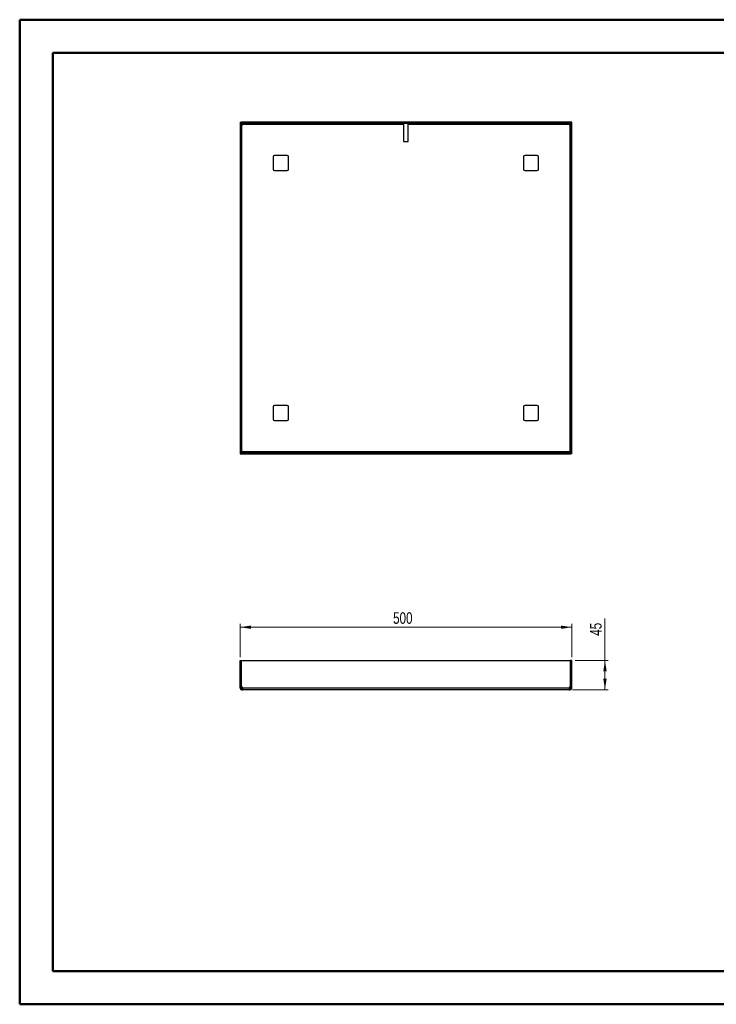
# Paper-space layout 'Sheet3' of a CAD drawing. Header units: millimetres. Extents: x 0 to 420, y 0 to 297.
# Tile 1 of 2: x 0 to 210, y 0 to 297. Entities that reach past the tile are written whole.
import ezdxf

# ---------------------------------------------------------------- set-up
doc = ezdxf.new("R2010")
doc.units = ezdxf.units.MM
doc.styles.add('SLDTEXTSTYLE1', font='TXT', dxfattribs={"width": 0.75})
doc.dimstyles.new('SLDDIMSTYLE1', dxfattribs={"dimtxt": 3.5, "dimasz": 3.302, "dimexe": 0, "dimexo": 0.0625, "dimgap": 0.875, "dimtad": 1, "dimdec": 0, "dimlfac": 5, "dimrnd": 1e-09, "dimzin": 12, "dimdsep": 46, "dimtxsty": 'SLDTEXTSTYLE1', "dimsah": 1, "dimcen": 0.09, "dimadec": 0, "dimazin": 3, "dimtfac": 1, "dimtdec": 0, "dimtofl": 0, "dimtmove": 0, "dimatfit": 3, "dimfxl": 0, "dimfrac": 2, "dimtolj": 1, "dimtzin": 12, "dimarcsym": 0})

# ---------------------------------------------------------------- blocks, each defined once
blk = doc.blocks.new('_D_4')
at = {"color": 7, "linetype": 'Continuous', "lineweight": 0}
for p, q in [((66.82, 104.96), (66.82, 114.96)), ((166.82, 113.96), (66.82, 113.96)), ((166.82, 104.96), (166.82, 114.96))]:
    blk.add_line(p, q, dxfattribs=at)
at = {"color": 7, "linetype": 'Continuous', "lineweight": 18}
for points in [[(66.82, 113.96), (70.13, 113.46), (70.13, 114.47)], [(166.82, 113.96), (163.52, 114.47), (163.52, 113.46)]]:
    blk.add_solid(points, dxfattribs=at)
at = {"color": 7, "linetype": 'Continuous', "lineweight": 18, "insert": (112.94, 118.48), "char_height": 3.5, "attachment_point": 1, "style": 'SLDTEXTSTYLE1'}
blk.add_mtext('500', dxfattribs=at)
blk = doc.blocks.new('_D_5')
at = {"color": 7, "linetype": 'Continuous', "lineweight": 0}
for p, q in [((176.82, 103.97), (176.82, 116.55)), ((167.82, 103.97), (177.82, 103.97)), ((176.82, 103.97), (176.82, 95.11)), ((167.03, 95.11), (177.82, 95.11))]:
    blk.add_line(p, q, dxfattribs=at)
at = {"color": 7, "linetype": 'Continuous', "lineweight": 18}
for points in [[(176.82, 103.97), (176.31, 100.66), (177.33, 100.66)], [(176.82, 95.11), (177.33, 98.42), (176.31, 98.42)]]:
    blk.add_solid(points, dxfattribs=at)
at = {"color": 7, "linetype": 'Continuous', "lineweight": 18, "insert": (172.31, 111.38), "char_height": 3.5, "attachment_point": 1, "rotation": 90, "style": 'SLDTEXTSTYLE1'}
blk.add_mtext('45', dxfattribs=at)

psp = doc.layouts.new('Sheet3')

# ---------------------------------------------------------------- linework, layer by layer
at = {"color": 7, "linetype": 'Continuous', "lineweight": 50}
for p, q in [((0.38, 0.21), (0.38, 297.21)), ((0.38, 297.21), (420.38, 297.21)), ((10.38, 10.21), (10.38, 287.21)), ((10.38, 287.21), (410.38, 287.21)), ((10.38, 10.21), (410.38, 10.21)), ((0.38, 0.21), (420.38, 0.21))]:
    psp.add_line(p, q, dxfattribs=at)
at = {"color": 7, "linetype": 'Continuous', "lineweight": 25}
for p, q in [((66.82, 266.26), (67.22, 266.26)), ((66.82, 266.26), (66.82, 166.3)), ((67.22, 266.26), (67.22, 166.3)), ((166.41, 266.28), (67.23, 266.28)), ((67.23, 265.88), (67.23, 266.28)), ((166.41, 265.88), (67.23, 265.88)), ((67.38, 167.07), (67.38, 265.49)), ((67.41, 265.49), (67.38, 265.49)), ((67.61, 265.72), (116.12, 265.72)), ((67.61, 265.72), (67.61, 265.69)), ((116.12, 265.72), (116.12, 265.88)), ((116.12, 265.72), (116.12, 260.48)), ((117.52, 265.88), (117.52, 265.72)), ((117.52, 265.72), (166.03, 265.72)), ((117.52, 260.48), (117.52, 265.72)), ((166.03, 265.69), (166.03, 265.72)), ((166.26, 265.49), (166.23, 265.49)), ((166.26, 265.49), (166.26, 167.07)), ((166.41, 265.88), (166.41, 266.28)), ((166.42, 166.3), (166.42, 266.26)), ((166.82, 266.26), (166.42, 266.26)), ((166.82, 166.3), (166.82, 266.26)), ((116.12, 260.48), (117.52, 260.48)), ((76.82, 255.88), (76.82, 252.08)), ((81.02, 256.28), (77.22, 256.28)), ((81.42, 252.08), (81.42, 255.88)), ((152.22, 255.88), (152.22, 252.08)), ((156.42, 256.28), (152.62, 256.28)), ((156.82, 252.08), (156.82, 255.88)), ((77.22, 251.68), (81.02, 251.68)), ((152.62, 251.68), (156.42, 251.68)), ((76.82, 180.48), (76.82, 176.68)), ((81.02, 180.88), (77.22, 180.88)), ((81.42, 176.68), (81.42, 180.48)), ((152.22, 180.48), (152.22, 176.68)), ((156.42, 180.88), (152.62, 180.88)), ((156.82, 176.68), (156.82, 180.48)), ((77.22, 176.28), (81.02, 176.28)), ((152.62, 176.28), (156.42, 176.28)), ((67.23, 166.68), (67.23, 166.28)), ((67.23, 166.68), (166.41, 166.68)), ((67.38, 167.07), (67.41, 167.07)), ((67.61, 166.87), (67.61, 166.84)), ((166.03, 166.84), (67.61, 166.84)), ((166.03, 166.84), (166.03, 166.87)), ((166.23, 167.07), (166.26, 167.07)), ((166.41, 166.68), (166.41, 166.28)), ((66.82, 166.3), (67.22, 166.3)), ((67.23, 166.28), (166.41, 166.28)), ((166.82, 166.3), (166.42, 166.3)), ((66.82, 103.96), (67.22, 103.96)), ((66.82, 95.9), (66.82, 103.96)), ((67.22, 95.9), (67.22, 103.96)), ((67.23, 103.96), (166.41, 103.96)), ((67.23, 95.9), (67.23, 103.96)), ((166.41, 95.9), (166.41, 103.96)), ((166.42, 95.9), (166.42, 103.96)), ((166.82, 103.96), (166.42, 103.96)), ((166.82, 95.9), (166.82, 103.96)), ((66.82, 95.9), (67.22, 95.9)), ((66.82, 95.7), (66.82, 95.9)), ((66.82, 95.7), (67.22, 95.7)), ((66.82, 95.67), (66.82, 95.7)), ((66.82, 95.67), (67.22, 95.67)), ((67.22, 95.7), (67.22, 95.9)), ((67.22, 95.67), (67.22, 95.7)), ((67.41, 95.9), (67.23, 95.9)), ((67.38, 95.11), (67.38, 95.51)), ((67.38, 95.51), (67.41, 95.51)), ((67.38, 95.11), (67.41, 95.11)), ((67.41, 95.11), (67.41, 95.51)), ((67.41, 95.51), (67.61, 95.51)), ((67.41, 95.11), (67.61, 95.11)), ((67.61, 95.67), (67.61, 95.7)), ((67.61, 95.67), (166.03, 95.67)), ((166.03, 95.11), (67.61, 95.11)), ((166.03, 95.7), (166.03, 95.67)), ((166.03, 95.51), (166.23, 95.51)), ((166.03, 95.11), (166.23, 95.11)), ((166.41, 95.9), (166.23, 95.9)), ((166.23, 95.51), (166.26, 95.51)), ((166.23, 95.11), (166.23, 95.51)), ((166.23, 95.11), (166.26, 95.11)), ((166.26, 95.11), (166.26, 95.51)), ((166.82, 95.9), (166.42, 95.9)), ((166.42, 95.7), (166.42, 95.9)), ((166.82, 95.7), (166.42, 95.7)), ((166.42, 95.67), (166.42, 95.7)), ((166.82, 95.67), (166.42, 95.67)), ((166.82, 95.7), (166.82, 95.9)), ((166.82, 95.67), (166.82, 95.7))]:
    psp.add_line(p, q, dxfattribs=at)
for centre, radius, start, end in [((67.41, 265.69), 0.2, 270, 0), ((166.23, 265.69), 0.2, 180, 270), ((77.22, 255.88), 0.4, 90, 180), ((81.02, 255.88), 0.4, 0, 90), ((152.62, 255.88), 0.4, 90, 180), ((156.42, 255.88), 0.4, 0, 90), ((77.22, 252.08), 0.4, 180, 270), ((81.02, 252.08), 0.4, 270, 0), ((152.62, 252.08), 0.4, 180, 270), ((156.42, 252.08), 0.4, 270, 0), ((77.22, 180.48), 0.4, 90, 180), ((81.02, 180.48), 0.4, 0, 90), ((152.62, 180.48), 0.4, 90, 180), ((156.42, 180.48), 0.4, 0, 90), ((77.22, 176.68), 0.4, 180, 270), ((81.02, 176.68), 0.4, 270, 0), ((152.62, 176.68), 0.4, 180, 270), ((156.42, 176.68), 0.4, 270, 0), ((67.41, 166.87), 0.2, 0, 90), ((166.23, 166.87), 0.2, 90, 180), ((67.41, 95.7), 0.2, 0, 90), ((166.23, 95.7), 0.2, 90, 180)]:
    psp.add_arc(centre, radius, start, end, dxfattribs=at)
for points, knots in [([(67.38, 265.49), (67.34, 265.49), (67.3, 265.49), (67.24, 265.49), (67.22, 265.49), (67.22, 265.49)], [0, 0, 0, 0, 0.5, 0.5, 1, 1, 1, 1]), ([(67.61, 265.88), (67.61, 265.88), (67.61, 265.86), (67.61, 265.8), (67.61, 265.76), (67.61, 265.72)], [0, 0, 0, 0, 0.5, 0.5, 1, 1, 1, 1]), ([(166.03, 265.72), (166.03, 265.76), (166.03, 265.8), (166.03, 265.86), (166.03, 265.88), (166.03, 265.88)], [0, 0, 0, 0, 0.5, 0.5, 1, 1, 1, 1]), ([(166.42, 265.49), (166.42, 265.49), (166.41, 265.49), (166.35, 265.49), (166.3, 265.49), (166.26, 265.49)], [0, 0, 0, 0, 0.5, 0.5, 1, 1, 1, 1]), ([(67.22, 167.07), (67.22, 167.07), (67.24, 167.07), (67.3, 167.07), (67.34, 167.07), (67.38, 167.07)], [0, 0, 0, 0, 0.5, 0.5, 1, 1, 1, 1]), ([(67.61, 166.84), (67.61, 166.8), (67.61, 166.76), (67.61, 166.7), (67.61, 166.68), (67.61, 166.68)], [0, 0, 0, 0, 0.5, 0.5, 1, 1, 1, 1]), ([(166.03, 166.68), (166.03, 166.68), (166.03, 166.7), (166.03, 166.76), (166.03, 166.8), (166.03, 166.84)], [0, 0, 0, 0, 0.5, 0.5, 1, 1, 1, 1]), ([(166.26, 167.07), (166.3, 167.07), (166.35, 167.07), (166.41, 167.07), (166.42, 167.07), (166.42, 167.07)], [0, 0, 0, 0, 0.5, 0.5, 1, 1, 1, 1]), ([(66.82, 95.67), (66.82, 95.6), (66.84, 95.53), (66.89, 95.39), (66.94, 95.33), (67.04, 95.23), (67.1, 95.19), (67.24, 95.13), (67.31, 95.11), (67.38, 95.11)], [0, 0, 0, 0, 0.25, 0.25, 0.5, 0.5, 0.75, 0.75, 1, 1, 1, 1]), ([(67.22, 95.67), (67.22, 95.63), (67.24, 95.59), (67.3, 95.53), (67.34, 95.51), (67.38, 95.51)], [0, 0, 0, 0, 0.5, 0.5, 1, 1, 1, 1]), ([(67.61, 95.11), (67.61, 95.11), (67.61, 95.13), (67.61, 95.19), (67.61, 95.23), (67.61, 95.33), (67.61, 95.39), (67.61, 95.53), (67.61, 95.6), (67.61, 95.67)], [0, 0, 0, 0, 0.25, 0.25, 0.5, 0.5, 0.75, 0.75, 1, 1, 1, 1]), ([(166.03, 95.67), (166.03, 95.6), (166.03, 95.53), (166.03, 95.39), (166.03, 95.33), (166.03, 95.23), (166.03, 95.19), (166.03, 95.13), (166.03, 95.11), (166.03, 95.11)], [0, 0, 0, 0, 0.25, 0.25, 0.5, 0.5, 0.75, 0.75, 1, 1, 1, 1]), ([(166.26, 95.51), (166.3, 95.51), (166.35, 95.53), (166.41, 95.59), (166.42, 95.63), (166.42, 95.67)], [0, 0, 0, 0, 0.5, 0.5, 1, 1, 1, 1]), ([(166.26, 95.11), (166.34, 95.11), (166.41, 95.13), (166.55, 95.19), (166.61, 95.23), (166.71, 95.33), (166.75, 95.39), (166.81, 95.53), (166.82, 95.6), (166.82, 95.67)], [0, 0, 0, 0, 0.25, 0.25, 0.5, 0.5, 0.75, 0.75, 1, 1, 1, 1])]:
    psp.add_open_spline(points, degree=3, knots=knots, dxfattribs=at)

# ---------------------------------------------------------------- dimensions: what is measured, and where the dimension line sits
at = {"color": 7, "linetype": 'Continuous', "lineweight": 18}
dim = psp.add_linear_dim(base=(66.82, 113.97), p1=(166.82, 103.96), p2=(66.82, 103.96), dimstyle='SLDDIMSTYLE1', dxfattribs=at)
dim.commit()
dim.dimension.update_dxf_attribs({"geometry": '_D_4', "text_midpoint": (116.82, 113.97), "dimtype": 160})
dim = psp.add_linear_dim(base=(176.82, 95.11), p1=(166.82, 103.96), p2=(166.03, 95.11), angle=90, text='45', dimstyle='SLDDIMSTYLE1', dxfattribs=at)
dim.commit()
dim.dimension.update_dxf_attribs({"geometry": '_D_5', "text_midpoint": (176.82, 113.97), "dimtype": 160})

doc.saveas('drawing.dxf')
